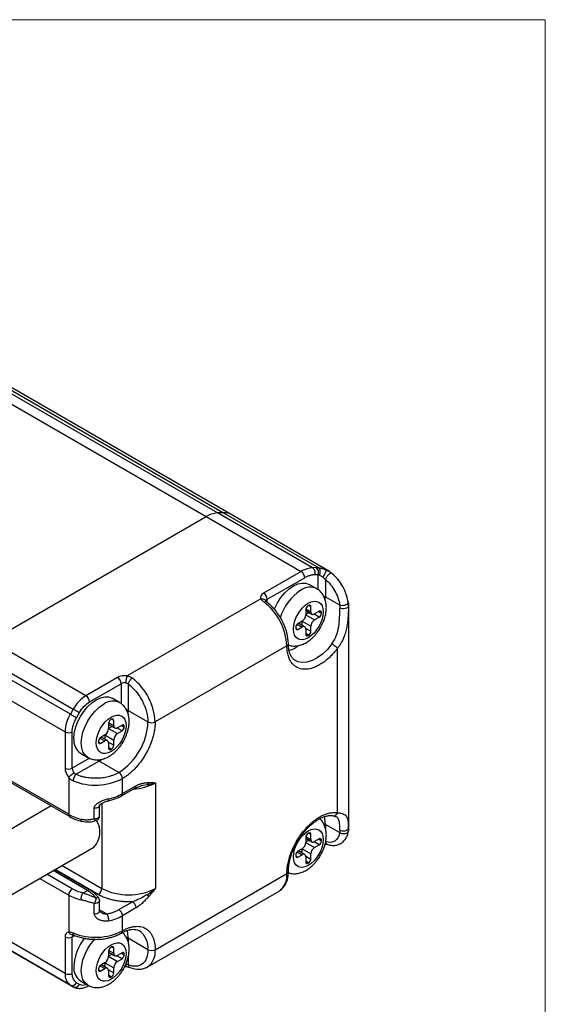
# Model space of a CAD drawing. Header units: millimetres. Extents: x 0 to 432, y 0 to 279.
# Tile 4 of 4: x 390 to 432, y 202 to 279. Entities that reach past the tile are written whole.
import ezdxf

# ---------------------------------------------------------------- set-up
doc = ezdxf.new("R2010")
doc.units = ezdxf.units.MM

msp = doc.modelspace()

# ---------------------------------------------------------------- linework, layer by layer
at = {"color": 7, "linetype": 'Continuous', "lineweight": 18}
for p in [(0, 279.4), (431.8, 0)]:
    msp.add_line(p, (431.8, 279.4), dxfattribs=at)
for p, q in [((369.681, 260.608), (405.037, 240.198)), ((405.933, 240.486), (370.578, 260.896)), ((371.048, 260.915), (406.404, 240.504)), ((407.007, 240.365), (371.652, 260.775)), ((388.062, 230.399), (405.037, 240.198)), ((405.037, 240.198), (412.532, 235.871)), ((406.404, 240.504), (405.933, 240.486)), ((413.429, 236.159), (405.933, 240.486)), ((406.404, 240.504), (413.927, 236.161)), ((414.785, 235.875), (407.007, 240.365)), ((413.723, 236.171), (413.429, 236.159)), ((412.532, 235.871), (409.573, 234.163)), ((409.856, 233.673), (412.815, 235.381)), ((413.592, 235.631), (413.886, 235.642)), ((413.886, 234.424), (413.886, 235.642)), ((413.761, 234.509), (413.172, 234.849)), ((414.452, 235.231), (414.452, 233.877)), ((414.432, 233.638), (414.452, 233.877)), ((414.452, 233.877), (415.573, 233.23)), ((409.366, 233.717), (398.82, 227.629)), ((409.856, 233.433), (409.856, 233.673)), ((413.126, 233.192), (413.075, 233.163)), ((413.303, 233.09), (413.126, 233.192)), ((413.303, 232.694), (413.303, 233.09)), ((416.285, 215.818), (416.285, 233.277)), ((412.898, 232.857), (412.898, 232.461)), ((412.898, 232.787), (413.389, 232.503)), ((413.175, 232.627), (412.898, 232.467)), ((412.898, 232.461), (413.597, 232.057)), ((412.906, 232.923), (413.303, 232.694)), ((413.961, 232.267), (413.554, 232.503)), ((413.961, 232.734), (413.597, 232.524)), ((413.597, 232.057), (413.961, 232.267)), ((413.911, 232.705), (414.138, 232.573)), ((414.138, 232.632), (413.961, 232.734)), ((414.138, 232.573), (414.138, 232.632)), ((412.213, 231.709), (412.604, 231.483)), ((412.604, 231.95), (412.282, 231.765)), ((412.282, 231.298), (412.604, 231.483)), ((412.812, 231.504), (412.321, 231.787)), ((412.598, 231.947), (412.598, 231.628)), ((412.603, 231.95), (413.303, 231.547)), ((413.303, 231.151), (413.303, 231.547)), ((412.105, 231.459), (412.105, 231.4)), ((412.105, 231.4), (412.282, 231.298)), ((412.89, 231.389), (413.303, 231.151)), ((412.898, 231.313), (412.898, 230.917)), ((413.126, 230.845), (412.898, 230.976)), ((412.898, 230.917), (413.075, 230.815)), ((413.075, 230.815), (413.126, 230.845)), ((395.557, 226.072), (388.062, 230.399)), ((411.411, 229.999), (401.017, 223.998)), ((387.062, 229.343), (394.557, 225.016)), ((415.407, 216.834), (415.407, 229.812)), ((394.325, 224.614), (386.829, 228.941)), ((386.415, 227.547), (393.91, 223.22)), ((398.047, 227.509), (395.557, 226.072)), ((395.84, 225.582), (398.33, 227.019)), ((398.33, 227.019), (398.33, 225.444)), ((398.896, 226.994), (398.896, 224.896)), ((398.205, 225.528), (397.615, 225.869)), ((394.557, 225.016), (394.325, 224.614)), ((394.808, 224.335), (395.04, 224.737)), ((398.887, 224.662), (398.896, 224.896)), ((398.896, 224.896), (400.451, 223.998)), ((397.342, 223.876), (397.342, 223.48)), ((397.342, 223.806), (397.833, 223.523)), ((397.35, 223.942), (397.746, 223.714)), ((397.569, 224.212), (397.519, 224.182)), ((397.746, 224.109), (397.569, 224.212)), ((397.746, 223.714), (397.746, 224.109)), ((398.405, 223.754), (398.041, 223.543)), ((398.354, 223.724), (398.582, 223.593)), ((398.582, 223.652), (398.405, 223.754)), ((393.91, 223.22), (393.91, 220.344)), ((394.476, 220.344), (394.476, 223.22)), ((397.047, 222.97), (396.726, 222.784)), ((397.041, 222.966), (397.041, 222.647)), ((397.047, 222.97), (397.746, 222.566)), ((397.618, 223.646), (397.342, 223.487)), ((397.342, 223.48), (398.041, 223.077)), ((398.405, 223.287), (397.997, 223.522)), ((398.041, 223.077), (398.405, 223.287)), ((398.582, 223.593), (398.582, 223.652)), ((396.549, 222.478), (396.549, 222.419)), ((396.549, 222.419), (396.726, 222.317)), ((396.657, 222.728), (397.047, 222.503)), ((396.726, 222.317), (397.047, 222.503)), ((397.256, 222.524), (396.765, 222.807)), ((397.333, 222.409), (397.746, 222.17)), ((397.342, 222.333), (397.342, 221.937)), ((397.746, 222.17), (397.746, 222.566)), ((395.116, 221.538), (395.705, 221.198)), ((397.569, 221.864), (397.342, 221.996)), ((397.342, 221.937), (397.519, 221.835)), ((397.519, 221.835), (397.569, 221.864)), ((394.193, 216.711), (386.415, 221.201)), ((386.498, 221.018), (394.276, 216.528)), ((395.84, 221.132), (394.476, 220.344)), ((396.597, 220.916), (394.781, 219.867)), ((396.597, 220.916), (396.778, 221.029)), ((398.153, 220.018), (396.597, 220.916)), ((394.193, 219.615), (394.193, 216.711)), ((398.436, 218.344), (398.436, 219.528)), ((401.052, 219.201), (401.052, 210.872)), ((398.353, 218.161), (399.422, 218.778)), ((398.436, 218.344), (399.503, 218.96)), ((399.415, 218.774), (399.906, 218.952)), ((400.403, 219.045), (399.881, 218.947)), ((396.81, 217.575), (396.81, 210.872)), ((392.816, 217.37), (376.713, 208.074)), ((396.212, 216.368), (396.212, 217.184)), ((396.626, 216.599), (396.626, 217.418)), ((396.614, 216.502), (396.62, 216.6)), ((415.069, 216.603), (415.296, 216.525)), ((413.126, 215.228), (413.075, 215.199)), ((413.303, 215.126), (413.126, 215.228)), ((415.573, 215.266), (414.452, 215.913)), ((414.452, 215.913), (414.452, 215.6)), ((416.269, 215.639), (416.267, 215.819)), ((412.898, 214.893), (412.898, 214.497)), ((412.898, 214.823), (413.389, 214.539)), ((413.175, 214.663), (412.898, 214.503)), ((412.898, 214.497), (413.597, 214.093)), ((412.906, 214.959), (413.303, 214.73)), ((413.303, 214.73), (413.303, 215.126)), ((413.961, 214.303), (413.554, 214.539)), ((413.961, 214.77), (413.597, 214.56)), ((413.911, 214.741), (414.138, 214.61)), ((414.138, 214.668), (413.961, 214.77)), ((414.138, 214.61), (414.138, 214.668)), ((378.963, 204.177), (396.167, 214.109)), ((412.213, 213.745), (412.604, 213.519)), ((412.604, 213.986), (412.282, 213.801)), ((412.812, 213.54), (412.321, 213.823)), ((412.598, 213.983), (412.598, 213.664)), ((412.603, 213.986), (413.303, 213.583)), ((413.597, 214.093), (413.961, 214.303)), ((412.105, 213.495), (412.105, 213.436)), ((412.105, 213.436), (412.282, 213.334)), ((412.282, 213.334), (412.604, 213.519)), ((412.89, 213.425), (413.303, 213.187)), ((412.898, 213.349), (412.898, 212.953)), ((413.126, 212.881), (412.898, 213.012)), ((412.898, 212.953), (413.075, 212.851)), ((413.075, 212.851), (413.126, 212.881)), ((413.303, 213.187), (413.303, 213.583)), ((395.678, 210.709), (392.978, 212.268)), ((395.878, 210.729), (393.095, 212.336)), ((396.527, 210.382), (393.119, 212.349)), ((393.685, 212.676), (396.81, 210.872)), ((391.918, 211.656), (394.193, 210.342)), ((394.476, 210.832), (392.483, 211.982)), ((401.017, 206.034), (411.411, 212.035)), ((395.325, 210.505), (395.678, 210.709)), ((400.395, 204.661), (410.79, 210.661)), ((394.193, 210.342), (394.193, 207.437)), ((396.626, 209.087), (396.626, 209.903)), ((398.153, 209.199), (399.22, 209.815)), ((396.212, 208.856), (396.212, 209.672)), ((396.626, 209.182), (397.203, 208.849)), ((399.503, 209.325), (398.436, 208.709)), ((393.91, 204.159), (386.421, 208.483)), ((398.436, 207.525), (398.436, 208.709)), ((386.829, 207.571), (394.325, 203.244)), ((394.557, 203.11), (387.062, 207.437)), ((399.725, 207.551), (399.778, 207.522)), ((393.91, 207.035), (393.91, 204.159)), ((394.476, 207.035), (394.676, 207.15)), ((394.476, 204.159), (394.476, 207.035)), ((400.451, 206.034), (398.896, 206.932)), ((398.896, 206.932), (398.896, 206.619)), ((397.342, 205.912), (397.342, 205.516)), ((397.342, 205.842), (397.833, 205.559)), ((397.35, 205.978), (397.746, 205.75)), ((397.569, 206.248), (397.519, 206.218)), ((397.746, 206.146), (397.569, 206.248)), ((397.746, 205.75), (397.746, 206.146)), ((397.618, 205.683), (397.342, 205.523)), ((397.342, 205.516), (398.041, 205.113)), ((398.405, 205.323), (397.997, 205.558)), ((398.405, 205.79), (398.041, 205.58)), ((398.041, 205.113), (398.405, 205.323)), ((398.354, 205.76), (398.582, 205.629)), ((398.582, 205.688), (398.405, 205.79)), ((398.582, 205.629), (398.582, 205.688)), ((398.896, 205.486), (398.896, 204.835)), ((396.549, 204.514), (396.549, 204.456)), ((396.549, 204.455), (396.726, 204.353)), ((396.657, 204.764), (397.047, 204.539)), ((397.047, 205.006), (396.726, 204.82)), ((396.726, 204.353), (397.047, 204.539)), ((397.256, 204.56), (396.765, 204.843)), ((397.041, 205.003), (397.041, 204.683)), ((397.047, 205.006), (397.746, 204.602)), ((397.333, 204.445), (397.746, 204.206)), ((397.342, 204.369), (397.342, 203.973)), ((397.746, 204.206), (397.746, 204.602)), ((398.613, 204.708), (398.758, 204.696)), ((400.395, 204.661), (400.28, 204.604)), ((395.116, 203.574), (395.705, 203.234)), ((397.569, 203.9), (397.342, 204.032)), ((397.342, 203.973), (397.519, 203.871)), ((397.519, 203.871), (397.569, 203.9)), ((394.325, 203.244), (394.557, 203.11)), ((395.04, 203.293), (394.808, 203.427))]:
    msp.add_line(p, q)
at = {"flags": 128}
for points in [[(410.412, 232.874), (410.452, 232.97), (410.672, 233.406), (410.94, 233.814), (411.245, 234.179), (411.577, 234.487), (411.922, 234.725), (412.267, 234.885), (412.598, 234.96), (412.904, 234.948), (413.172, 234.849)], [(414.969, 230.159), (414.606, 229.726), (414.214, 229.354), (413.806, 229.057), (413.396, 228.842), (412.995, 228.717), (412.617, 228.687), (412.274, 228.751), (412.08, 228.84)], [(394.598, 222.683), (394.632, 223.101), (394.732, 223.542), (394.896, 223.989), (395.116, 224.425), (395.383, 224.834), (395.689, 225.199), (396.021, 225.507), (396.366, 225.745), (396.71, 225.905), (397.042, 225.98), (397.348, 225.968), (397.615, 225.869)], [(395.701, 221.201), (395.485, 221.381), (395.322, 221.639), (395.221, 221.964), (395.187, 222.343), (395.221, 222.761), (395.322, 223.202), (395.485, 223.649), (395.705, 224.085), (395.973, 224.494), (396.278, 224.859), (396.61, 225.166), (396.955, 225.405)], [(394.325, 224.614), (394.384, 224.58), (394.448, 224.543), (394.516, 224.504), (394.583, 224.465), (394.649, 224.427), (394.709, 224.392), (394.763, 224.361), (394.808, 224.335)], [(394.557, 225.016), (394.616, 224.982), (394.68, 224.945), (394.748, 224.906), (394.815, 224.867), (394.881, 224.829), (394.942, 224.794), (394.995, 224.763), (395.04, 224.737)], [(414.452, 215.913), (414.417, 216.354), (414.377, 216.543)], [(396.626, 209.904), (396.624, 209.877), (396.593, 209.811), (396.53, 209.753), (396.44, 209.708), (396.331, 209.68), (396.212, 209.672)], [(396.212, 208.856), (396.331, 208.864), (396.44, 208.891), (396.53, 208.936), (396.593, 208.995), (396.624, 209.061), (396.626, 209.087)], [(398.896, 206.932), (398.861, 207.373), (398.82, 207.562)], [(395.701, 203.237), (395.485, 203.417), (395.322, 203.675), (395.221, 204), (395.187, 204.379), (395.221, 204.797), (395.322, 205.238), (395.485, 205.685), (395.705, 206.121), (395.973, 206.53), (396.278, 206.895), (396.284, 206.901)]]:
    msp.add_lwpolyline(points, dxfattribs=at)
for centre, radius, start, end in [((406.073, 238.511), 1.98, 94.05673, 121.56592), ((406.469, 239.411), 1.095, 60.55501, 93.40713), ((413.457, 235.799), 0.457, 339.97516, 54.37962), ((413.236, 233.433), 1.197, 63.73968, 127.28382), ((409.242, 233.645), 0.615, 2.60548, 57.39448), ((414.601, 231.13), 3.869, 122.69731, 163.81819), ((406.73, 229.763), 4.687, 2.89019, 51.99332), ((409.956, 233.472), 0.225, 116.53453, 161.79349), ((413.282, 232.839), 0.384, 122.60548, 177.39452), ((413.195, 233.107), 0.109, 350.78596, 129.20329), ((415.273, 233.277), 1.012, 349.71883, 13.63441), ((412.259, 232.49), 0.64, 302.60548, 357.39452), ((413.482, 232.665), 0.182, 170.78596, 309.20329), ((414.03, 232.65), 0.109, 350.78596, 129.20329), ((413.754, 232.591), 0.384, 302.60548, 357.39452), ((412.489, 231.441), 0.384, 122.60548, 177.39452), ((412.719, 231.342), 0.182, 350.78596, 129.20329), ((413.942, 231.518), 0.64, 122.60548, 177.39452), ((412.213, 231.382), 0.109, 170.78596, 309.20329), ((413.006, 230.9), 0.109, 170.78596, 309.20329), ((412.919, 231.168), 0.384, 302.60548, 357.39452), ((411.328, 230.182), 0.201, 294.37549, 354.29586), ((397.716, 226.991), 0.615, 2.60548, 57.39447), ((398.612, 226.474), 0.614, 80.22927, 117.3572), ((396.336, 223.762), 4.687, 2.89019, 51.99332), ((397.084, 223.624), 2.885, 121.95467, 151.14439), ((395.226, 225.554), 0.615, 2.6055, 57.39452), ((397.68, 224.452), 1.197, 63.73968, 127.28382), ((396.794, 223.121), 2.886, 148.85627, 178.0435), ((398.649, 224.451), 0.509, 61.03386, 77.64992), ((397.726, 223.859), 0.384, 122.60548, 177.39452), ((397.638, 224.127), 0.109, 350.78596, 129.20329), ((397.926, 223.684), 0.182, 170.78596, 309.20329), ((395.483, 224.213), 4.973, 302.4763, 357.5237), ((398.474, 223.669), 0.109, 350.78596, 129.20329), ((400.734, 224.544), 0.615, 242.60967, 297.39032), ((394.193, 223.766), 0.615, 242.60967, 297.39033), ((396.702, 223.509), 0.64, 302.60548, 357.39452), ((398.386, 222.537), 0.64, 122.60548, 177.39452), ((398.198, 223.61), 0.384, 302.60548, 357.39452), ((395.823, 222.548), 1.232, 173.70115, 234.98667), ((396.657, 222.402), 0.109, 170.78596, 309.20329), ((396.933, 222.461), 0.384, 122.60548, 177.39452), ((397.162, 222.362), 0.182, 350.78596, 129.20329), ((397.362, 222.188), 0.384, 302.60548, 357.39452), ((397.45, 221.919), 0.109, 170.78596, 309.20329), ((396.861, 221.353), 0.511, 221.87664, 238.94846), ((394.193, 220.89), 0.615, 242.60967, 297.39033), ((395.089, 220.373), 0.614, 182.63929, 219.77207), ((397.822, 219.5), 0.615, 2.60548, 57.39452), ((396.3, 223.701), 4.688, 248.00986, 297.10582), ((399.059, 222.916), 4.216, 273.26475, 298.21791), ((396.613, 221.611), 3.741, 281.19839, 299.1652), ((398.24, 218.322), 0.197, 304.53155, 6.34279), ((394.389, 216.689), 0.197, 173.69476, 235.05535), ((395.983, 219.902), 3.659, 240.70718, 257.19354), ((394.931, 215.319), 1.73, 315.59236, 32.06643), ((396.255, 216.842), 0.476, 264.83183, 315.2466), ((396.474, 216.601), 0.152, 321.42057, 358.98988), ((414.206, 215.468), 0.509, 61.03385, 77.64989), ((413.282, 214.875), 0.384, 122.60548, 177.39452), ((413.195, 215.144), 0.109, 350.78596, 129.20329), ((412.259, 214.526), 0.64, 302.60548, 357.39452), ((413.482, 214.701), 0.182, 170.78596, 309.20329), ((414.03, 214.686), 0.109, 350.78596, 129.20329), ((413.754, 214.627), 0.384, 302.60548, 357.39452), ((412.489, 213.477), 0.384, 122.60548, 177.39452), ((413.942, 213.554), 0.64, 122.60548, 177.39452), ((412.213, 213.419), 0.109, 170.78596, 309.20329), ((412.719, 213.378), 0.182, 350.78596, 129.20329), ((413.006, 212.936), 0.109, 170.78596, 309.20329), ((412.919, 213.204), 0.384, 302.60548, 357.39452), ((411.332, 212.215), 0.197, 293.64853, 355.51093), ((409.915, 211.885), 1.504, 305.57467, 5.73751), ((394.807, 210.314), 0.615, 122.60552, 177.39452), ((395.795, 210.55), 0.197, 65.00339, 126.29626), ((396.196, 210.9), 0.615, 302.60548, 357.39452), ((398.931, 214.966), 4.611, 242.60967, 297.39033), ((395.983, 213.533), 3.659, 240.70717, 257.19354), ((397.822, 208.681), 0.615, 2.60548, 57.39452), ((396.613, 211.976), 3.741, 281.19837, 299.1652), ((396.3, 211.697), 4.688, 248.00986, 297.10582), ((398.24, 207.503), 0.197, 304.53158, 6.34277), ((398.826, 206.195), 1.633, 354.33758, 54.35024), ((394.193, 207.581), 0.615, 242.60978, 297.3903), ((394.689, 207.052), 0.213, 135.0342, 184.65519), ((398.43, 204.541), 3.836, 141.14143, 177.33922), ((398.649, 206.487), 0.509, 61.0412, 77.8014), ((397.726, 205.895), 0.384, 122.60548, 177.39452), ((397.638, 206.163), 0.109, 350.78596, 129.20329), ((399.562, 205.865), 1.465, 304.69323, 6.61895), ((400.734, 206.58), 0.615, 242.60967, 297.39032), ((396.702, 205.545), 0.64, 302.60548, 357.39452), ((397.926, 205.721), 0.182, 170.78596, 309.20329), ((398.386, 204.573), 0.64, 122.60548, 177.39452), ((398.474, 205.705), 0.109, 350.78596, 129.20329), ((398.198, 205.646), 0.384, 302.60548, 357.39452), ((395.823, 204.584), 1.232, 173.70115, 234.98667), ((396.657, 204.438), 0.109, 170.78596, 309.20329), ((396.933, 204.497), 0.384, 122.60548, 177.39452), ((397.162, 204.398), 0.182, 350.78596, 129.20329), ((394.912, 204.061), 1.006, 174.37962, 234.30196), ((394.193, 204.705), 0.615, 242.60978, 297.39028), ((397.45, 203.956), 0.109, 170.78596, 309.20329), ((397.362, 204.224), 0.384, 302.60548, 357.39452), ((394.473, 203.582), 0.369, 246.35693, 335.18368), ((394.705, 203.448), 0.369, 246.35693, 335.18368)]:
    msp.add_arc(centre, radius, start, end)
for points in [[(413.429, 236.159), (413.149, 236.148), (412.841, 236.049), (412.532, 235.871)], [(413.886, 235.642), (413.916, 235.628), (413.951, 235.611), (413.988, 235.59)], [(414.452, 235.231), (414.401, 235.285), (414.338, 235.341), (414.273, 235.392)], [(414.544, 235.975), (414.754, 235.918), (414.934, 235.798), (415.074, 235.626)], [(409.573, 234.163), (409.371, 234.046), (409.292, 233.876), (409.366, 233.717)], [(415.573, 233.23), (415.584, 233.148), (415.59, 233.067), (415.589, 232.985)], [(416.251, 233.411), (416.264, 233.307), (416.27, 233.201), (416.269, 233.096)], [(398.82, 227.629), (398.544, 227.671), (398.249, 227.626), (398.047, 227.509)], [(398.716, 227.079), (398.785, 227.068), (398.847, 227.04), (398.896, 226.994)], [(395.04, 224.737), (395.252, 225.105), (395.54, 225.409), (395.84, 225.582)], [(394.476, 223.22), (394.476, 223.566), (394.595, 223.968), (394.808, 224.335)], [(393.91, 220.344), (393.91, 220.111), (394.018, 219.833), (394.193, 219.615)], [(394.781, 219.867), (394.717, 219.886), (394.661, 219.926), (394.618, 219.98)], [(400.403, 219.045), (400.45, 219.083), (400.493, 219.144), (400.519, 219.22)], [(399.42, 218.777), (399.473, 218.807), (399.503, 218.874), (399.503, 218.96)], [(415.589, 215.472), (415.59, 215.403), (415.584, 215.334), (415.573, 215.266)], [(416.251, 215.369), (416.247, 215.345), (416.238, 215.321), (416.224, 215.299)], [(395.325, 210.505), (395.007, 210.581), (394.719, 210.692), (394.476, 210.832)], [(400.403, 210.389), (400.63, 210.537), (400.85, 210.699), (401.052, 210.872)], [(396.302, 209.888), (396.275, 209.81), (396.243, 209.734), (396.212, 209.672)], [(400.519, 210.238), (400.495, 210.281), (400.453, 210.336), (400.403, 210.389)], [(394.193, 207.437), (394.018, 207.422), (393.91, 207.268), (393.91, 207.035)], [(398.896, 204.835), (398.847, 204.845), (398.785, 204.859), (398.716, 204.869)], [(394.808, 203.427), (394.595, 203.549), (394.476, 203.813), (394.476, 204.159)]]:
    msp.add_open_spline(points, degree=3)
for points, knots in [([(413.429, 236.159), (413.466, 236.138), (413.5, 236.107), (413.528, 236.068), (413.557, 236.03), (413.579, 235.984), (413.594, 235.935), (413.609, 235.886), (413.617, 235.833), (413.616, 235.78), (413.616, 235.728), (413.607, 235.675), (413.591, 235.628)], [4.702964, 4.702964, 4.702964, 4.702964, 5.098019, 5.098019, 5.098019, 5.493075, 5.493075, 5.493075, 5.88813, 5.88813, 5.88813, 6.283185, 6.283185, 6.283185, 6.283185]), ([(413.927, 236.161), (413.902, 236.164), (413.853, 236.169), (413.784, 236.172), (413.743, 236.171), (413.723, 236.171)], [0, 0, 0, 0, 0.33294, 0.665234, 1, 1, 1, 1]), ([(413.988, 235.59), (414.005, 235.629), (414.019, 235.677), (414.038, 235.783), (414.042, 235.843), (414.032, 235.959), (414.019, 236.015), (413.98, 236.105), (413.954, 236.139), (413.927, 236.161)], [0, 0, 0, 0, 0.25, 0.25, 0.5, 0.5, 0.75, 0.75, 1, 1, 1, 1]), ([(413.927, 236.161), (413.952, 236.158), (414.003, 236.153), (414.081, 236.137), (414.161, 236.118), (414.265, 236.087), (414.393, 236.041), (414.495, 235.997), (414.544, 235.975)], [0, 0, 0, 0, 0.1333384, 0.265168, 0.3962136, 0.5272127, 0.7698822, 1, 1, 1, 1]), ([(412.815, 235.378), (412.815, 235.421), (412.808, 235.468), (412.794, 235.516), (412.78, 235.564), (412.759, 235.613), (412.733, 235.658), (412.707, 235.704), (412.675, 235.747), (412.641, 235.783), (412.607, 235.82), (412.569, 235.85), (412.532, 235.871)], [4.702964, 4.702964, 4.702964, 4.702964, 5.098019, 5.098019, 5.098019, 5.493075, 5.493075, 5.493075, 5.88813, 5.88813, 5.88813, 6.283185, 6.283185, 6.283185, 6.283185]), ([(412.816, 235.382), (412.854, 235.403), (412.931, 235.446), (413.045, 235.499), (413.158, 235.544), (413.269, 235.58), (413.379, 235.606), (413.487, 235.624), (413.557, 235.629), (413.592, 235.631)], [0, 0, 0, 0, 0.144253, 0.287109, 0.42912, 0.570851, 0.712867, 0.855732, 1, 1, 1, 1]), ([(413.988, 235.59), (414.003, 235.582), (414.049, 235.556), (414.123, 235.507), (414.204, 235.446), (414.252, 235.408), (414.273, 235.392)], [0, 0, 0, 0, 0.1683441, 0.5224386, 0.7942387, 1, 1, 1, 1]), ([(414.273, 235.392), (414.291, 235.432), (414.316, 235.484), (414.373, 235.608), (414.407, 235.68), (414.468, 235.811), (414.495, 235.869), (414.531, 235.948), (414.541, 235.968), (414.544, 235.975)], [0, 0, 0, 0, 0.25, 0.25, 0.5, 0.5, 0.75, 0.75, 1, 1, 1, 1]), ([(414.957, 235.721), (414.923, 235.732), (414.876, 235.724), (414.773, 235.677), (414.717, 235.636), (414.612, 235.534), (414.563, 235.473), (414.488, 235.349), (414.462, 235.286), (414.452, 235.231)], [0, 0, 0, 0, 0.25, 0.25, 0.5, 0.5, 0.75, 0.75, 1, 1, 1, 1]), ([(414.544, 235.975), (414.574, 235.96), (414.633, 235.932), (414.715, 235.887), (414.789, 235.842), (414.853, 235.8), (414.909, 235.76), (414.941, 235.733), (414.957, 235.721)], [0, 0, 0, 0, 0.201537, 0.389224, 0.562895, 0.722604, 0.868338, 1, 1, 1, 1]), ([(416.251, 233.411), (416.2, 233.819), (416.046, 234.268), (415.587, 235.088), (415.283, 235.457), (414.957, 235.721)], [0, 0, 0, 0, 0.5, 0.5, 1, 1, 1, 1]), ([(414.452, 235.231), (414.736, 235.001), (414.996, 234.685), (415.397, 233.969), (415.528, 233.586), (415.573, 233.23)], [0, 0, 0, 0, 0.5, 0.5, 1, 1, 1, 1]), ([(414.066, 231.446), (414.142, 231.59), (414.249, 231.79), (414.364, 232.096), (414.442, 232.355), (414.503, 232.663), (414.53, 232.98), (414.514, 233.303), (414.45, 233.62), (414.331, 233.922), (414.15, 234.192), (413.957, 234.392), (413.811, 234.47), (413.762, 234.496)], [0, 0, 0, 0, 0.131256, 0.182909, 0.268343, 0.355927, 0.449372, 0.546525, 0.645918, 0.746092, 0.846474, 0.947991, 1, 1, 1, 1]), ([(414.452, 233.877), (414.412, 233.899), (414.37, 233.922), (414.316, 233.928), (414.313, 233.928)], [0, 0, 0, 0, 0.94266, 1, 1, 1, 1]), ([(409.366, 233.717), (409.417, 233.72), (409.518, 233.726), (409.642, 233.668), (409.715, 233.608), (409.724, 233.564), (409.725, 233.56)], [0, 0, 0, 0, 0.324289, 0.648578, 0.972867, 1, 1, 1, 1]), ([(409.616, 233.456), (409.594, 233.473), (409.55, 233.507), (409.492, 233.56), (409.441, 233.612), (409.398, 233.665), (409.377, 233.699), (409.366, 233.717)], [0, 0, 0, 0, 0.205041, 0.405832, 0.604075, 0.801535, 1, 1, 1, 1]), ([(409.812, 233.473), (409.81, 233.477), (409.792, 233.502), (409.723, 233.504), (409.652, 233.472), (409.616, 233.456)], [0, 0, 0, 0, 0.083475, 0.541738, 1, 1, 1, 1]), ([(409.816, 233.476), (409.791, 233.496), (409.743, 233.535), (409.733, 233.553), (409.727, 233.561)], [0, 0, 0, 0, 0.519331, 1, 1, 1, 1]), ([(411.529, 230.162), (411.503, 230.457), (411.453, 231.047), (411.064, 232.001), (410.499, 232.878), (410.031, 233.286), (409.797, 233.49)], [0, 0, 0, 0, 0.2506, 0.500804, 0.750606, 1, 1, 1, 1]), ([(413.1, 230.643), (412.45, 230.267), (411.922, 230.572), (411.922, 232.074), (412.45, 232.989), (413.1, 233.365)], [0, 0, 0, 0, 0.5, 0.5, 1, 1, 1, 1]), ([(413.1, 233.365), (413.751, 233.74), (414.279, 233.435), (414.279, 231.933), (413.751, 231.018), (413.1, 230.643)], [0, 0, 0, 0, 0.5, 0.5, 1, 1, 1, 1]), ([(416.269, 233.096), (416.268, 233.052), (416.267, 232.963), (416.263, 232.823), (416.258, 232.679), (416.25, 232.529), (416.241, 232.375), (416.223, 232.133), (416.186, 231.796), (416.112, 231.373), (416.004, 230.953), (415.872, 230.592), (415.726, 230.289), (415.58, 230.039), (415.464, 229.888), (415.407, 229.812)], [0, 0, 0, 0, 0.042251, 0.085015, 0.128432, 0.172633, 0.217744, 0.263882, 0.382557, 0.506396, 0.627967, 0.750464, 0.834326, 0.917385, 1, 1, 1, 1]), ([(415.573, 233.23), (415.625, 233.209), (415.693, 233.197), (415.839, 233.194), (415.917, 233.204), (416.058, 233.242), (416.121, 233.27), (416.214, 233.336), (416.243, 233.374), (416.251, 233.411)], [0, 0, 0, 0, 0.25, 0.25, 0.5, 0.5, 0.75, 0.75, 1, 1, 1, 1]), ([(416.269, 233.096), (416.263, 233.067), (416.241, 233.034), (416.152, 232.974), (416.084, 232.949), (415.926, 232.923), (415.838, 232.923), (415.691, 232.945), (415.632, 232.964), (415.589, 232.985)], [0, 0, 0, 0, 0.25, 0.25, 0.5, 0.5, 0.75, 0.75, 1, 1, 1, 1]), ([(414.969, 230.159), (415.113, 230.352), (415.226, 230.571), (415.397, 231.034), (415.456, 231.279), (415.537, 231.775), (415.56, 232.026), (415.585, 232.52), (415.588, 232.762), (415.589, 232.985)], [0, 0, 0, 0, 0.25, 0.25, 0.5, 0.5, 0.75, 0.75, 1, 1, 1, 1]), ([(411.532, 230.07), (411.605, 230.046), (411.786, 229.985), (412.098, 229.983), (412.446, 230.042), (412.785, 230.174), (413.108, 230.365), (413.385, 230.587), (413.61, 230.814), (413.799, 231.039), (413.948, 231.248), (414.035, 231.394), (414.066, 231.446)], [0, 0, 0, 0, 0.078219, 0.1940873, 0.314512, 0.4376398, 0.55696, 0.6801834, 0.7712716, 0.8497367, 0.9458084, 1, 1, 1, 1]), ([(415.407, 229.812), (415.368, 229.762), (415.291, 229.661), (415.172, 229.517), (415.049, 229.378), (414.923, 229.245), (414.727, 229.051), (414.454, 228.813), (414.102, 228.565), (413.748, 228.371), (413.291, 228.194), (412.751, 228.119), (412.284, 228.241), (411.97, 228.454), (411.769, 228.674), (411.608, 228.946), (411.507, 229.228), (411.448, 229.498), (411.417, 229.74), (411.413, 229.912), (411.411, 229.999)], [0, 0, 0, 0, 0.024623, 0.049149, 0.073646, 0.098183, 0.122829, 0.18647, 0.250178, 0.313819, 0.377527, 0.500012, 0.622497, 0.686138, 0.749846, 0.813487, 0.877196, 0.918168, 0.958997, 1, 1, 1, 1]), ([(412.082, 228.841), (412.078, 228.843), (411.991, 228.88), (411.872, 229.001), (411.721, 229.215), (411.616, 229.469), (411.552, 229.77), (411.524, 230.005), (411.53, 230.146), (411.531, 230.164)], [0, 0, 0, 0, 0.012197, 0.249989, 0.43969, 0.620876, 0.798831, 0.975301, 1, 1, 1, 1]), ([(411.581, 229.66), (411.623, 229.669), (411.807, 229.707), (412.074, 229.834), (412.292, 229.99), (412.361, 230.04)], [0, 0, 0, 0, 0.1645078, 0.735757, 1, 1, 1, 1]), ([(414.969, 230.159), (415.043, 230.116), (415.133, 230.054), (415.295, 229.926), (415.366, 229.86), (415.407, 229.812)], [0, 0, 0, 0, 0.5, 0.5, 1, 1, 1, 1]), ([(398.716, 227.079), (398.716, 227.165), (398.727, 227.274), (398.766, 227.477), (398.793, 227.57), (398.82, 227.629)], [0, 0, 0, 0, 0.5, 0.5, 1, 1, 1, 1]), ([(398.82, 227.629), (398.85, 227.622), (398.909, 227.609), (398.994, 227.581), (399.075, 227.547), (399.152, 227.505), (399.198, 227.472), (399.222, 227.455)], [0, 0, 0, 0, 0.1984645, 0.3959246, 0.5941674, 0.7949591, 1, 1, 1, 1]), ([(399.222, 227.455), (399.148, 227.412), (399.07, 227.338), (398.949, 227.167), (398.907, 227.072), (398.896, 226.994)], [0, 0, 0, 0, 0.5, 0.5, 1, 1, 1, 1]), ([(398.896, 226.994), (399.329, 226.666), (399.724, 226.184), (400.294, 225.085), (400.451, 224.505), (400.451, 223.998)], [0, 0, 0, 0, 0.5, 0.5, 1, 1, 1, 1]), ([(398.51, 222.466), (398.586, 222.609), (398.692, 222.809), (398.808, 223.116), (398.886, 223.375), (398.947, 223.682), (398.973, 223.999), (398.958, 224.322), (398.894, 224.639), (398.774, 224.941), (398.594, 225.211), (398.401, 225.411), (398.255, 225.489), (398.206, 225.516)], [0, 0, 0, 0, 0.1312556, 0.1829094, 0.2683434, 0.3559267, 0.4493716, 0.5465253, 0.6459176, 0.7460921, 0.846474, 0.9479906, 1, 1, 1, 1]), ([(397.544, 224.384), (398.195, 224.76), (398.723, 224.455), (398.723, 222.952), (398.195, 222.038), (397.544, 221.662)], [0, 0, 0, 0, 0.5, 0.5, 1, 1, 1, 1]), ([(397.544, 221.662), (396.894, 221.287), (396.366, 221.592), (396.366, 223.094), (396.894, 224.009), (397.544, 224.384)], [0, 0, 0, 0, 0.5, 0.5, 1, 1, 1, 1]), ([(401.017, 223.998), (401.016, 223.944), (401.015, 223.836), (401.003, 223.669), (400.985, 223.5), (400.959, 223.328), (400.926, 223.153), (400.885, 222.976), (400.823, 222.745), (400.732, 222.46), (400.599, 222.122), (400.443, 221.784), (400.264, 221.453), (400.066, 221.132), (399.852, 220.828), (399.625, 220.544), (399.393, 220.288), (399.157, 220.058), (398.92, 219.856), (398.68, 219.676), (398.517, 219.577), (398.436, 219.528)], [0, 0, 0, 0, 0.034532, 0.068816, 0.102953, 0.137044, 0.171188, 0.205488, 0.240042, 0.304308, 0.368667, 0.434301, 0.500029, 0.565663, 0.631391, 0.695657, 0.760016, 0.820265, 0.879985, 0.939717, 1, 1, 1, 1]), ([(395.704, 221.21), (395.752, 221.18), (395.902, 221.086), (396.19, 221.016), (396.541, 220.999), (396.89, 221.063), (397.229, 221.194), (397.552, 221.385), (397.828, 221.607), (398.053, 221.833), (398.242, 222.059), (398.392, 222.268), (398.479, 222.413), (398.51, 222.466)], [0, 0, 0, 0, 0.0524302, 0.1635548, 0.2686964, 0.3779725, 0.4897015, 0.5979753, 0.7097911, 0.7924466, 0.8636476, 0.9508253, 1, 1, 1, 1]), ([(394.193, 219.615), (394.231, 219.669), (394.297, 219.737), (394.456, 219.874), (394.543, 219.937), (394.618, 219.98)], [0, 0, 0, 0, 0.5, 0.5, 1, 1, 1, 1]), ([(394.781, 219.867), (394.719, 219.818), (394.658, 219.735), (394.57, 219.545), (394.545, 219.44), (394.545, 219.354)], [0, 0, 0, 0, 0.5, 0.5, 1, 1, 1, 1]), ([(394.781, 219.867), (394.822, 219.851), (394.903, 219.818), (395.03, 219.773), (395.16, 219.733), (395.295, 219.697), (395.433, 219.666), (395.678, 219.62), (396.039, 219.578), (396.516, 219.575), (396.987, 219.62), (397.379, 219.704), (397.692, 219.802), (397.936, 219.9), (398.081, 219.979), (398.153, 220.018)], [0, 0, 0, 0, 0.0405504, 0.0808435, 0.121011, 0.1611862, 0.2015022, 0.2420907, 0.3709993, 0.5000481, 0.6289568, 0.7580056, 0.8388176, 0.919127, 1, 1, 1, 1]), ([(394.545, 219.354), (394.519, 219.366), (394.467, 219.39), (394.392, 219.435), (394.322, 219.488), (394.255, 219.548), (394.214, 219.593), (394.193, 219.615)], [0, 0, 0, 0, 0.205041, 0.405833, 0.604076, 0.801536, 1, 1, 1, 1]), ([(399.503, 218.96), (399.534, 218.977), (399.596, 219.011), (399.69, 219.055), (399.787, 219.094), (399.887, 219.127), (400.04, 219.17), (400.254, 219.208), (400.427, 219.216), (400.519, 219.22)], [0, 0, 0, 0, 0.086004, 0.17504, 0.267422, 0.363435, 0.463332, 0.714308, 1, 1, 1, 1]), ([(400.403, 219.045), (400.462, 219.057), (400.597, 219.084), (400.816, 219.134), (400.968, 219.177), (401.052, 219.201)], [0, 0, 0, 0, 0.256743, 0.590128, 1, 1, 1, 1]), ([(400.519, 219.22), (400.549, 219.22), (400.613, 219.221), (400.724, 219.219), (400.871, 219.212), (400.985, 219.205), (401.052, 219.201)], [0, 0, 0, 0, 0.168186, 0.350719, 0.620108, 1, 1, 1, 1]), ([(396.212, 217.184), (396.213, 217.202), (396.215, 217.239), (396.23, 217.292), (396.252, 217.345), (396.297, 217.418), (396.377, 217.507), (396.509, 217.608), (396.671, 217.705), (396.848, 217.787), (397.02, 217.853), (397.181, 217.904), (397.287, 217.929), (397.339, 217.941)], [0, 0, 0, 0, 0.0433, 0.087076, 0.132123, 0.179166, 0.282644, 0.396349, 0.529118, 0.666896, 0.780153, 0.890652, 1, 1, 1, 1]), ([(396.626, 217.416), (396.63, 217.426), (396.637, 217.447), (396.684, 217.486), (396.74, 217.53), (396.836, 217.594), (396.965, 217.662), (397.131, 217.728), (397.234, 217.754), (397.289, 217.767)], [0, 0, 0, 0, 0.113653, 0.245095, 0.360446, 0.442261, 0.656793, 0.814207, 1, 1, 1, 1]), ([(397.339, 217.941), (397.337, 217.902), (397.333, 217.825), (397.309, 217.769), (397.288, 217.772), (397.282, 217.773)], [0, 0, 0, 0, 0.418613, 0.837226, 1, 1, 1, 1]), ([(397.284, 217.768), (397.309, 217.773), (397.447, 217.798), (397.691, 217.869), (398.01, 217.986), (398.233, 218.086), (398.337, 218.154), (398.351, 218.162)], [0, 0, 0, 0, 0.063085, 0.345183, 0.644662, 0.953925, 1, 1, 1, 1]), ([(396.622, 217.418), (396.623, 217.408), (396.627, 217.376), (396.597, 217.322), (396.535, 217.263), (396.443, 217.217), (396.332, 217.188), (396.252, 217.186), (396.212, 217.184)], [0, 0, 0, 0, 0.075222, 0.260178, 0.445133, 0.630089, 0.815044, 1, 1, 1, 1]), ([(411.411, 212.035), (411.412, 212.088), (411.413, 212.194), (411.425, 212.357), (411.442, 212.523), (411.467, 212.692), (411.517, 212.954), (411.608, 213.315), (411.769, 213.772), (411.97, 214.225), (412.284, 214.799), (412.751, 215.461), (413.291, 216.009), (413.747, 216.36), (414.101, 216.575), (414.454, 216.733), (414.756, 216.819), (415.008, 216.855), (415.213, 216.861), (415.342, 216.843), (415.407, 216.834)], [0, 0, 0, 0, 0.024623, 0.049149, 0.073646, 0.098183, 0.122829, 0.18647, 0.250178, 0.313819, 0.377527, 0.500012, 0.622497, 0.686138, 0.749847, 0.813487, 0.877196, 0.918168, 0.958997, 1, 1, 1, 1]), ([(415.052, 216.611), (415.064, 216.607), (415.116, 216.589), (415.216, 216.619), (415.333, 216.699), (415.382, 216.789), (415.407, 216.834)], [0, 0, 0, 0, 0.09154, 0.39436, 0.69718, 1, 1, 1, 1]), ([(415.407, 216.834), (415.442, 216.831), (415.513, 216.825), (415.609, 216.811), (415.698, 216.793), (415.779, 216.771), (415.888, 216.732), (416.006, 216.664), (416.113, 216.549), (416.186, 216.401), (416.228, 216.229), (416.251, 216.044), (416.264, 215.855), (416.267, 215.71), (416.269, 215.639)], [0, 0, 0, 0, 0.04991, 0.099927, 0.150132, 0.200605, 0.251424, 0.373853, 0.49537, 0.618654, 0.73683, 0.827835, 0.915218, 1, 1, 1, 1]), ([(394.271, 216.531), (394.417, 216.454), (394.707, 216.302), (395.058, 216.206), (395.232, 216.158)], [0, 0, 0, 0, 0.501758, 1, 1, 1, 1]), ([(395.172, 216.334), (395.211, 216.326), (395.29, 216.309), (395.412, 216.293), (395.537, 216.285), (395.666, 216.284), (395.798, 216.292), (395.934, 216.309), (396.073, 216.333), (396.165, 216.356), (396.212, 216.368)], [0, 0, 0, 0, 0.115139, 0.232612, 0.352681, 0.475593, 0.601575, 0.730841, 0.863589, 1, 1, 1, 1]), ([(395.234, 216.165), (395.228, 216.165), (395.205, 216.162), (395.18, 216.218), (395.175, 216.295), (395.172, 216.334)], [0, 0, 0, 0, 0.1463624, 0.5731812, 1, 1, 1, 1]), ([(395.226, 216.16), (395.426, 216.131), (395.803, 216.075), (396.177, 216.173), (396.352, 216.219)], [0, 0, 0, 0, 0.531609, 1, 1, 1, 1]), ([(396.212, 216.368), (396.22, 216.353), (396.235, 216.325), (396.256, 216.289), (396.276, 216.261), (396.295, 216.239), (396.312, 216.225), (396.328, 216.216), (396.342, 216.215), (396.354, 216.22), (396.36, 216.229), (396.363, 216.234)], [0, 0, 0, 0, 0.120517, 0.23625, 0.34802, 0.456845, 0.563901, 0.670462, 0.777835, 0.887291, 1, 1, 1, 1]), ([(396.355, 216.227), (396.389, 216.239), (396.467, 216.267), (396.563, 216.365), (396.597, 216.455), (396.614, 216.502)], [0, 0, 0, 0, 0.272158, 0.624959, 1, 1, 1, 1]), ([(411.522, 212.109), (411.598, 212.083), (411.783, 212.022), (412.098, 212.019), (412.446, 212.079), (412.785, 212.21), (413.108, 212.401), (413.385, 212.623), (413.609, 212.85), (413.799, 213.075), (413.948, 213.285), (414.12, 213.568), (414.248, 213.827), (414.364, 214.132), (414.442, 214.391), (414.503, 214.699), (414.53, 215.016), (414.514, 215.339), (414.45, 215.657), (414.329, 215.956), (414.178, 216.201), (414.045, 216.319), (413.994, 216.365)], [0, 0, 0, 0, 0.040937, 0.098778, 0.158894, 0.220359, 0.279923, 0.341436, 0.386907, 0.426077, 0.474035, 0.501088, 0.572992, 0.601289, 0.648092, 0.696072, 0.747263, 0.800485, 0.854934, 0.909812, 0.964803, 1, 1, 1, 1]), ([(412.231, 214.542), (412.325, 214.695), (412.456, 214.911), (412.675, 215.207), (412.869, 215.445), (413.11, 215.703), (413.368, 215.942), (413.64, 216.155), (413.917, 216.333), (414.191, 216.471), (414.456, 216.566), (414.706, 216.616), (414.907, 216.628), (415.011, 216.606), (415.049, 216.599)], [0, 0, 0, 0, 0.116984, 0.164431, 0.242505, 0.32248, 0.407035, 0.493809, 0.581904, 0.670773, 0.760386, 0.851256, 0.944844, 1, 1, 1, 1]), ([(415.589, 215.472), (415.587, 215.658), (415.583, 216.011), (415.505, 216.324), (415.366, 216.517), (415.162, 216.574), (415.08, 216.596)], [0, 0, 0, 0, 0.296472, 0.563173, 0.825245, 1, 1, 1, 1]), ([(413.1, 212.679), (412.45, 212.303), (411.922, 212.608), (411.922, 214.111), (412.45, 215.025), (413.1, 215.401)], [0, 0, 0, 0, 0.5, 0.5, 1, 1, 1, 1]), ([(413.1, 215.401), (413.751, 215.776), (414.279, 215.471), (414.279, 213.969), (413.751, 213.054), (413.1, 212.679)], [0, 0, 0, 0, 0.5, 0.5, 1, 1, 1, 1]), ([(415.573, 215.266), (415.528, 214.961), (415.397, 214.729), (414.996, 214.476), (414.736, 214.461), (414.452, 214.558)], [0, 0, 0, 0, 0.5, 0.5, 1, 1, 1, 1]), ([(414.605, 214.346), (414.619, 214.34), (414.725, 214.297), (414.927, 214.262), (415.206, 214.252), (415.484, 214.313), (415.748, 214.448), (415.971, 214.657), (416.132, 214.925), (416.221, 215.166), (416.239, 215.326), (416.245, 215.374)], [0, 0, 0, 0, 0.0192684, 0.1413907, 0.2651408, 0.3912589, 0.5229972, 0.6670343, 0.8023334, 0.9402614, 1, 1, 1, 1]), ([(416.224, 215.299), (416.175, 215.222), (416.062, 215.169), (415.805, 215.156), (415.665, 215.196), (415.573, 215.266)], [0, 0, 0, 0, 0.5, 0.5, 1, 1, 1, 1]), ([(415.589, 215.472), (415.632, 215.445), (415.691, 215.419), (415.838, 215.394), (415.926, 215.395), (416.084, 215.433), (416.152, 215.47), (416.241, 215.553), (416.263, 215.599), (416.269, 215.639)], [0, 0, 0, 0, 0.25, 0.25, 0.5, 0.5, 0.75, 0.75, 1, 1, 1, 1]), ([(416.269, 215.639), (416.269, 215.593), (416.268, 215.503), (416.257, 215.413), (416.251, 215.369)], [0, 0, 0, 0, 0.509669, 1, 1, 1, 1]), ([(411.531, 212.2), (411.533, 212.303), (411.537, 212.525), (411.593, 212.891), (411.683, 213.271), (411.794, 213.611), (411.916, 213.919), (412.054, 214.221), (412.169, 214.429), (412.231, 214.542)], [0, 0, 0, 0, 0.1463719, 0.3140825, 0.4743001, 0.6241336, 0.7335566, 0.8556613, 1, 1, 1, 1]), ([(414.452, 214.558), (414.459, 214.526), (414.474, 214.462), (414.524, 214.392), (414.569, 214.353), (414.6, 214.347), (414.605, 214.346)], [0, 0, 0, 0, 0.312068, 0.624135, 0.936203, 1, 1, 1, 1]), ([(414.436, 214.345), (414.479, 214.349), (414.552, 214.357), (414.59, 214.347), (414.605, 214.343)], [0, 0, 0, 0, 0.5803965, 1, 1, 1, 1]), ([(410.806, 210.676), (410.818, 210.681), (410.932, 210.734), (411.103, 210.902), (411.302, 211.171), (411.435, 211.488), (411.515, 211.831), (411.523, 212.079), (411.527, 212.199)], [0, 0, 0, 0, 0.023377, 0.227563, 0.42087, 0.618054, 0.81579, 1, 1, 1, 1]), ([(395.172, 209.965), (395.172, 210.052), (395.188, 210.157), (395.246, 210.36), (395.284, 210.449), (395.325, 210.505)], [0, 0, 0, 0, 0.5, 0.5, 1, 1, 1, 1]), ([(395.325, 210.505), (395.365, 210.493), (395.445, 210.469), (395.569, 210.429), (395.696, 210.384), (395.826, 210.335), (395.958, 210.283), (396.092, 210.228), (396.227, 210.17), (396.317, 210.13), (396.363, 210.11)], [0, 0, 0, 0, 0.117855, 0.237477, 0.359012, 0.482598, 0.608367, 0.736446, 0.866953, 1, 1, 1, 1]), ([(395.678, 210.709), (395.678, 210.709), (395.737, 210.675), (395.855, 210.599), (396.03, 210.459), (396.201, 210.297), (396.309, 210.172), (396.363, 210.11)], [0, 0, 0, 0, 0.00006, 0.245942, 0.494559, 0.745912, 1, 1, 1, 1]), ([(396.534, 210.156), (396.519, 210.175), (396.447, 210.264), (396.305, 210.412), (396.101, 210.584), (395.957, 210.691), (395.879, 210.729), (395.878, 210.729)], [0, 0, 0, 0, 0.078125, 0.37404, 0.676363, 0.997087, 1, 1, 1, 1]), ([(401.052, 210.872), (400.986, 210.792), (400.872, 210.653), (400.725, 210.476), (400.613, 210.346), (400.55, 210.273), (400.519, 210.238)], [0, 0, 0, 0, 0.37728, 0.64809, 0.830009, 1, 1, 1, 1]), ([(396.212, 209.672), (396.159, 209.689), (396.053, 209.721), (395.895, 209.768), (395.741, 209.813), (395.592, 209.856), (395.447, 209.895), (395.307, 209.932), (395.217, 209.954), (395.172, 209.965)], [0, 0, 0, 0, 0.1555974, 0.3064426, 0.4528121, 0.5950084, 0.7333616, 0.8682299, 1, 1, 1, 1]), ([(396.363, 210.11), (396.36, 210.097), (396.355, 210.073), (396.347, 210.038), (396.336, 209.997), (396.325, 209.958), (396.314, 209.923), (396.308, 209.906), (396.305, 209.897), (396.303, 209.892), (396.302, 209.889), (396.302, 209.888)], [0, 0, 0, 0, 0.196809, 0.359429, 0.487839, 0.742189, 0.870866, 0.935396, 0.967685, 0.983832, 1, 1, 1, 1]), ([(396.363, 210.11), (396.397, 210.127), (396.466, 210.163), (396.523, 210.174), (396.528, 210.157), (396.529, 210.152)], [0, 0, 0, 0, 0.4194349, 0.8388698, 1, 1, 1, 1]), ([(399.22, 209.815), (399.159, 209.812), (399.038, 209.807), (398.855, 209.807), (398.673, 209.812), (398.427, 209.827), (398.121, 209.86), (397.763, 209.923), (397.418, 210.008), (397.094, 210.114), (396.793, 210.238), (396.616, 210.334), (396.527, 210.382)], [0, 0, 0, 0, 0.061825, 0.123493, 0.185183, 0.247074, 0.373471, 0.500044, 0.626441, 0.753015, 0.876464, 1, 1, 1, 1]), ([(396.619, 209.904), (396.62, 209.93), (396.624, 209.978), (396.597, 210.057), (396.57, 210.119), (396.539, 210.15), (396.533, 210.155)], [0, 0, 0, 0, 0.281669, 0.517434, 0.907137, 1, 1, 1, 1]), ([(400.403, 210.389), (400.209, 210.264), (400.009, 210.151), (399.61, 209.955), (399.411, 209.872), (399.22, 209.815)], [0, 0, 0, 0, 0.5, 0.5, 1, 1, 1, 1]), ([(399.503, 209.325), (399.503, 209.41), (399.473, 209.513), (399.368, 209.694), (399.294, 209.772), (399.22, 209.815)], [0, 0, 0, 0, 0.5, 0.5, 1, 1, 1, 1]), ([(400.519, 210.238), (400.472, 210.185), (400.38, 210.082), (400.243, 209.937), (400.113, 209.807), (399.973, 209.675), (399.822, 209.545), (399.66, 209.421), (399.554, 209.356), (399.503, 209.325)], [0, 0, 0, 0, 0.1476839, 0.2865128, 0.4167086, 0.5385408, 0.7020522, 0.855437, 1, 1, 1, 1]), ([(396.754, 208.973), (396.731, 208.988), (396.686, 209.016), (396.642, 209.06), (396.626, 209.091), (396.627, 209.088), (396.627, 209.087)], [0, 0, 0, 0, 0.311907, 0.609485, 0.884209, 1, 1, 1, 1]), ([(396.749, 208.976), (396.755, 208.973), (396.809, 208.941), (396.954, 208.875), (397.106, 208.859), (397.203, 208.849)], [0, 0, 0, 0, 0.042394, 0.394474, 1, 1, 1, 1]), ([(397.203, 208.849), (397.254, 208.861), (397.355, 208.883), (397.502, 208.923), (397.644, 208.968), (397.78, 209.018), (397.91, 209.073), (398.036, 209.133), (398.114, 209.177), (398.153, 209.199)], [0, 0, 0, 0, 0.144267, 0.287128, 0.429138, 0.570862, 0.712872, 0.855733, 1, 1, 1, 1]), ([(397.339, 208.306), (397.308, 208.3), (397.245, 208.288), (397.149, 208.281), (397.053, 208.281), (396.956, 208.289), (396.827, 208.31), (396.671, 208.356), (396.507, 208.436), (396.376, 208.533), (396.283, 208.637), (396.224, 208.746), (396.216, 208.82), (396.212, 208.856)], [0, 0, 0, 0, 0.065658, 0.131487, 0.197845, 0.265081, 0.333529, 0.471793, 0.604905, 0.718927, 0.822562, 0.913729, 1, 1, 1, 1]), ([(397.203, 208.849), (397.238, 208.792), (397.274, 208.701), (397.325, 208.5), (397.339, 208.391), (397.339, 208.306)], [0, 0, 0, 0, 0.5, 0.5, 1, 1, 1, 1]), ([(394.193, 207.437), (394.214, 207.437), (394.255, 207.435), (394.322, 207.424), (394.392, 207.407), (394.467, 207.383), (394.519, 207.362), (394.545, 207.351)], [0, 0, 0, 0, 0.198463, 0.395923, 0.594166, 0.794958, 1, 1, 1, 1]), ([(394.509, 207.204), (394.505, 207.203), (394.462, 207.19), (394.373, 207.222), (394.262, 207.3), (394.216, 207.392), (394.193, 207.437)], [0, 0, 0, 0, 0.027217, 0.351478, 0.675739, 1, 1, 1, 1]), ([(398.353, 207.341), (398.355, 207.342), (398.45, 207.404), (398.634, 207.487), (398.9, 207.586), (399.15, 207.637), (399.384, 207.644), (399.582, 207.615), (399.688, 207.562), (399.735, 207.539)], [0, 0, 0, 0, 0.003318, 0.16661, 0.331268, 0.498236, 0.670197, 0.853029, 1, 1, 1, 1]), ([(398.436, 207.525), (398.483, 207.551), (398.576, 207.603), (398.714, 207.67), (398.852, 207.728), (398.988, 207.776), (399.122, 207.815), (399.255, 207.845), (399.424, 207.871), (399.625, 207.882), (399.852, 207.86), (400.066, 207.803), (400.264, 207.711), (400.443, 207.586), (400.599, 207.429), (400.732, 207.243), (400.837, 207.035), (400.919, 206.81), (400.975, 206.57), (401.01, 206.312), (401.015, 206.127), (401.017, 206.034)], [0, 0, 0, 0, 0.034532, 0.068816, 0.102953, 0.137044, 0.171188, 0.205488, 0.240042, 0.304308, 0.368667, 0.434301, 0.500029, 0.565663, 0.631391, 0.695657, 0.760016, 0.820265, 0.879985, 0.939717, 1, 1, 1, 1]), ([(394.509, 207.202), (394.519, 207.202), (394.539, 207.201), (394.596, 207.18), (394.626, 207.169)], [0, 0, 0, 0, 0.480758, 1, 1, 1, 1]), ([(394.545, 207.351), (394.549, 207.312), (394.557, 207.234), (394.592, 207.176), (394.623, 207.173), (394.627, 207.173)], [0, 0, 0, 0, 0.460497, 0.920994, 1, 1, 1, 1]), ([(394.626, 207.169), (394.629, 207.168), (394.739, 207.114), (394.981, 207.037), (395.312, 206.949), (395.627, 206.895), (395.95, 206.857), (396.184, 206.851), (396.315, 206.848)], [0, 0, 0, 0, 0.006808, 0.234083, 0.451196, 0.609287, 0.781414, 1, 1, 1, 1]), ([(395.704, 203.247), (395.752, 203.216), (395.902, 203.122), (396.19, 203.052), (396.541, 203.036), (396.89, 203.099), (397.229, 203.23), (397.552, 203.421), (397.828, 203.643), (398.053, 203.869), (398.242, 204.095), (398.391, 204.304), (398.564, 204.587), (398.692, 204.846), (398.808, 205.152), (398.886, 205.411), (398.947, 205.718), (398.973, 206.035), (398.958, 206.358), (398.894, 206.676), (398.773, 206.975), (398.621, 207.22), (398.489, 207.338), (398.437, 207.384)], [0, 0, 0, 0, 0.027495, 0.08577, 0.140907, 0.198213, 0.256804, 0.313584, 0.372222, 0.415567, 0.452905, 0.498622, 0.52441, 0.592953, 0.619927, 0.664542, 0.710279, 0.759077, 0.809812, 0.861716, 0.914028, 0.966449, 1, 1, 1, 1]), ([(396.315, 206.848), (396.486, 206.853), (396.727, 206.86), (397.075, 206.906), (397.364, 206.96), (397.692, 207.048), (398.01, 207.167), (398.233, 207.267), (398.337, 207.335), (398.351, 207.343)], [0, 0, 0, 0, 0.229577, 0.322888, 0.476545, 0.634153, 0.801473, 0.974258, 1, 1, 1, 1]), ([(397.544, 206.42), (398.195, 206.796), (398.723, 206.491), (398.723, 204.989), (398.195, 204.074), (397.544, 203.698)], [0, 0, 0, 0, 0.5, 0.5, 1, 1, 1, 1]), ([(397.544, 203.698), (396.894, 203.323), (396.366, 203.628), (396.366, 205.13), (396.894, 206.045), (397.544, 206.42)], [0, 0, 0, 0, 0.5, 0.5, 1, 1, 1, 1]), ([(400.451, 206.034), (400.451, 205.528), (400.294, 205.129), (399.724, 204.689), (399.329, 204.662), (398.896, 204.835)], [0, 0, 0, 0, 0.5, 0.5, 1, 1, 1, 1]), ([(398.759, 204.704), (398.755, 204.703), (398.739, 204.699), (398.721, 204.753), (398.718, 204.83), (398.716, 204.869)], [0, 0, 0, 0, 0.156902, 0.578451, 1, 1, 1, 1]), ([(398.757, 204.697), (398.811, 204.687), (398.919, 204.667), (398.994, 204.639), (399.032, 204.626)], [0, 0, 0, 0, 0.499901, 1, 1, 1, 1]), ([(398.896, 204.835), (398.906, 204.792), (398.926, 204.708), (398.982, 204.64), (399.024, 204.633), (399.032, 204.631)], [0, 0, 0, 0, 0.44946, 0.898921, 1, 1, 1, 1]), ([(399.012, 204.634), (399.263, 204.561), (399.642, 204.452), (400.104, 204.52), (400.306, 204.619), (400.408, 204.668)], [0, 0, 0, 0, 0.495026, 0.747025, 1, 1, 1, 1]), ([(394.566, 203.11), (394.578, 203.102), (394.668, 203.036), (394.874, 202.986), (395.161, 202.973), (395.446, 203.041), (395.646, 203.118), (395.745, 203.184), (395.756, 203.191)], [0, 0, 0, 0, 0.034621, 0.276633, 0.506736, 0.741848, 0.971172, 1, 1, 1, 1]), ([(395.607, 203.291), (395.539, 203.262), (395.322, 203.172), (395.155, 203.244), (395.04, 203.293)], [0, 0, 0, 0, 0.316057, 1, 1, 1, 1])]:
    msp.add_open_spline(points, degree=3, knots=knots)

doc.saveas('drawing.dxf')
